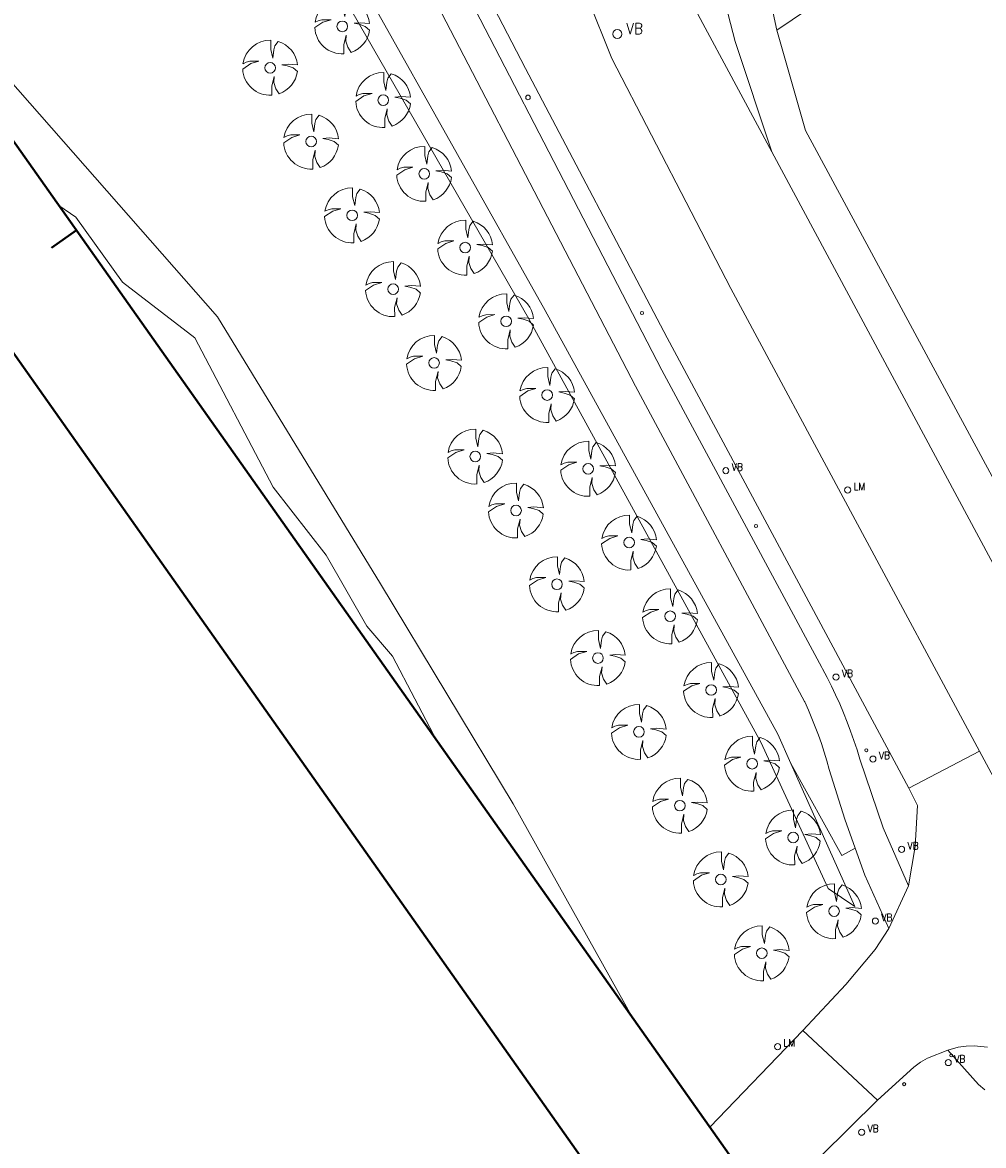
# Model space of a CAD drawing. Header units: metres. Extents: x 148425 to 149111, y 486065 to 486671.
# Tile 3 of 81: x 148515 to 148593, y 486117 to 486209. Entities that reach past the tile are written whole.
import ezdxf

# ---------------------------------------------------------------- set-up
doc = ezdxf.new("R2010")
doc.units = ezdxf.units.M
doc.header["$MEASUREMENT"] = 0
for name, color, linetype, lineweight in [('BWR-best-situatie', 2, 'Continuous', 13), ('TOP-L-topo objecten punt', 7, 'Continuous', 0), ('TOP-L-topo objecten vlak', 7, 'Continuous', 0), ('WVB-alg-onderhoek', 7, 'Continuous', 30)]:
    doc.layers.add(name, color=color, linetype=linetype, lineweight=lineweight)
doc.styles.add('Style-STANDARD', font='STANDARD.shx')

# ---------------------------------------------------------------- blocks, each defined once
blk = doc.blocks.new('BBOOM')
at = {"layer": 'BWR-best-situatie'}
for p, q in [((0.016, 0.603), (0.016, 0.9)), ((0.016, 0.804), (0.016, 0.871)), ((0.26, 0.861), (0.15, 0.72)), ((0.083, 0.318), (0.016, 0.603)), ((0.116, 0.586), (0.083, 0.318)), ((0.15, 0.72), (0.116, 0.586)), ((-0.9, -0.042), (-0.637, 0.135)), ((-0.787, 0.185), (-0.89, 0.134)), ((-0.67, 0.217), (-0.787, 0.185)), ((-0.368, 0.218), (-0.67, 0.217)), ((-0.637, 0.135), (-0.368, 0.218)), ((0.384, 0.1), (0.586, 0.117)), ((0.551, 0.067), (0.384, 0.1)), ((0.752, 0), (0.551, 0.067)), ((0.586, 0.117), (0.895, 0.092)), ((0.89, -0.121), (0.752, 0)), ((0.133, -0.283), (0.05, -0.603)), ((0.116, -0.484), (0.133, -0.283)), ((0.05, -0.603), (0.051, -0.899)), ((0.184, -0.685), (0.116, -0.484)), ((0.293, -0.851), (0.184, -0.685))]:
    blk.add_line(p, q, dxfattribs=at)
blk.add_circle((0, 0), 0.174, dxfattribs=at)
for start, end in [(88.9495, 171.4867), (5.8447, 73.1614), (182.6375, 273.2485), (289.0687, 352.197)]:
    blk.add_arc((-0.001, 0), 0.9, start, end, dxfattribs=at)
blk = doc.blocks.new('10')
at = {"layer": 'TOP-L-topo objecten punt', "linetype": 'Continuous', "lineweight": 0}
blk.add_circle((0, 0), 0.125, dxfattribs=at)
blk = doc.blocks.new('16')
at = {"layer": 'TOP-L-topo objecten punt', "color": 7, "linetype": 'Continuous', "lineweight": 0}
blk.add_circle((0, 0), 0.25, dxfattribs=at)
at = {"layer": 'TOP-L-topo objecten punt', "color": 7, "linetype": 'Continuous', "lineweight": 0, "style": 'Style-STANDARD'}
blk.add_text('LM', height=0.6, dxfattribs=at).set_placement((0.483, 0))
blk = doc.blocks.new('14')
at = {"layer": 'TOP-L-topo objecten punt', "color": 7, "linetype": 'Continuous', "lineweight": 0}
blk.add_circle((0, 0), 0.25, dxfattribs=at)
at = {"layer": 'TOP-L-topo objecten punt', "color": 7, "linetype": 'Continuous', "lineweight": 0, "style": 'Style-STANDARD'}
blk.add_text('VB', height=0.6, dxfattribs=at).set_placement((0.483, 0))

msp = doc.modelspace()

# ---------------------------------------------------------------- linework, layer by layer
at = {"layer": 'TOP-L-topo objecten vlak', "color": 7, "linetype": 'Continuous', "lineweight": 0}
for p, q in [((148425.361, 486307.159), (148596.656, 486064.533)), ((148425.361, 486307.159), (148596.656, 486064.533)), ((148425.361, 486307.159), (148596.656, 486064.533)), ((148517.135, 486190.172), (148519.178, 486191.613)), ((148517.135, 486190.172), (148519.178, 486191.613)), ((148517.135, 486190.172), (148519.178, 486191.613)), ((148578.607, 486126.13), (148570.995, 486118.218))]:
    msp.add_line(p, q, dxfattribs=at)
at = {"layer": 'TOP-L-topo objecten vlak', "color": 7, "linetype": 'Continuous', "lineweight": 0, "flags": 128}
for points in [[(148612.283, 486274.838), (148632.173, 486245.548), (148576.493, 486207.985)], [(148564.688, 486127.152), (148554.9, 486144.671), (148544.046, 486162.69), (148530.725, 486184.535), (148512.593, 486205.146), (148504.78, 486218.76), (148499.4, 486228.66), (148499.365, 486229.17), (148499.384, 486229.681), (148499.455, 486230.187), (148499.58, 486230.683), (148499.755, 486231.163), (148499.98, 486231.623), (148500.252, 486232.056), (148500.567, 486232.458), (148500.923, 486232.826), (148501.315, 486233.154), (148501.739, 486233.439), (148502.01, 486233.59), (148517.58, 486244), (148520.775, 486245.988)], [(148577.625, 486147.997), (148582.856, 486136.286), (148580.686, 486137.759), (148575.165, 486149.722), (148556.185, 486184.375), (148520.775, 486245.988)], [(148528.839, 486236.125), (148557.535, 486185.036), (148576.563, 486150.373), (148577.625, 486147.997)], [(148544.577, 486223.683), (148567.076, 486180.177), (148580.175, 486155.826), (148580.22, 486155.741), (148580.592, 486155.031), (148580.95, 486154.313), (148581.293, 486153.589), (148581.622, 486152.857), (148581.936, 486152.12), (148582.235, 486151.376), (148582.519, 486150.627), (148582.788, 486149.872), (148583.043, 486149.111), (148583.282, 486148.346), (148585.175, 486142.72), (148587.242, 486137.985)], [(148542.596, 486221.865), (148564.91, 486178.858), (148578.753, 486153.053), (148578.769, 486153.02), (148579.069, 486152.35), (148579.355, 486151.674), (148579.627, 486150.992), (148579.883, 486150.304), (148580.125, 486149.611), (148580.351, 486148.912), (148580.562, 486148.209), (148580.757, 486147.502), (148582.052, 486143.418), (148582.894, 486141.054)], [(148587.29, 486145.964), (148567.504, 486182.816), (148555.934, 486204.838), (148547.067, 486221.942)], [(148576.493, 486207.985), (148574.845, 486215.609), (148574.172, 486216.092), (148573.191, 486216.205), (148572.324, 486215.715), (148571.72, 486214.244), (148571.909, 486211.604), (148573.061, 486207.07), (148576.07, 486198.04)], [(148576.07, 486198.04), (148567.103, 486214.746)], [(148560.998, 486210.652), (148562.993, 486205.67), (148572.728, 486186.849), (148593.073, 486148.984)], [(148634.562, 486097.416), (148626.846, 486111.425), (148617.511, 486128.386), (148613.332, 486135.983), (148607.5, 486146.59), (148578.827, 486199.789), (148576.493, 486207.985)], [(148631.88, 486095.522), (148604.61, 486144.88), (148576.07, 486198.04)], [(148548.706, 486149.789), (148545.033, 486156.766), (148542.936, 486159.234), (148539.606, 486165.035), (148535.288, 486170.588), (148528.874, 486182.806), (148522.954, 486187.373), (148519.13, 486192.68), (148517.753, 486193.632)], [(148587.29, 486145.964), (148593.073, 486148.984)], [(148593.073, 486148.984), (148608.22, 486120.856)], [(148577.625, 486147.997), (148581.803, 486140.457), (148582.894, 486141.054)], [(148587.242, 486137.985), (148587.789, 486141.19), (148587.978, 486144.559), (148587.29, 486145.964)], [(148582.894, 486141.054), (148583.677, 486138.855), (148585.64, 486134.478)], [(148585.64, 486134.478), (148587.242, 486137.985)], [(148585.64, 486134.478), (148584.536, 486132.776), (148582.133, 486129.906), (148578.607, 486126.13)], [(148578.607, 486126.13), (148584.723, 486120.442)], [(148590.479, 486124.518), (148591.305, 486124.766), (148591.966, 486124.852), (148592.632, 486124.883), (148593.709, 486124.781)], [(148584.723, 486120.442), (148587.695, 486123.144), (148588.233, 486123.537), (148588.802, 486123.883), (148590.479, 486124.518)], [(148590.479, 486124.518), (148592.988, 486121.713), (148593.502, 486121.281)], [(148580.111, 486115.886), (148584.723, 486120.442)]]:
    msp.add_lwpolyline(points, dxfattribs=at)
at = {"layer": 'WVB-alg-onderhoek', "lineweight": 40, "ltscale": 500}
for p, q in [((148425.361, 486307.159), (148596.656, 486064.533)), ((148517.135, 486190.172), (148519.178, 486191.613))]:
    msp.add_line(p, q, dxfattribs=at)
at = {"layer": 'WVB-alg-onderhoek', "lineweight": 40, "flags": 128}
msp.add_lwpolyline([(148601.941, 486074.385), (149104.348, 486429.086), (148938.821, 486663.542), (148436.414, 486308.842)], close=True, dxfattribs=at)
msp.add_lwpolyline([(148601.941, 486074.385), (149104.348, 486429.086), (148938.821, 486663.542), (148436.414, 486308.842)], close=True, dxfattribs=at)
msp.add_lwpolyline([(148601.941, 486074.385), (149104.348, 486429.086), (148938.821, 486663.542), (148436.414, 486308.842)], close=True, dxfattribs=at)
at = {"layer": 'WVB-alg-onderhoek', "lineweight": 40, "ltscale": 500}
msp.add_3dface([(148601.941, 486074.385), (149104.348, 486429.086), (148938.821, 486663.542), (148436.414, 486308.842)], dxfattribs=at)

# ---------------------------------------------------------------- block references
at = {"layer": 'TOP-L-topo objecten punt', "color": 7, "linetype": 'Continuous', "lineweight": 0, "xscale": 2.5, "yscale": 2.5, "zscale": 2.5}
for p in [(148540.931, 486208.297), (148535.036, 486204.91), (148544.284, 486202.264), (148538.388, 486198.872), (148547.637, 486196.23), (148541.739, 486192.835), (148550.99, 486190.197), (148545.091, 486186.797), (148554.343, 486184.164), (148548.443, 486180.76), (148557.696, 486178.131), (148551.81, 486173.1), (148561.049, 486172.097), (148555.146, 486168.684), (148564.401, 486166.064), (148558.497, 486162.647), (148567.754, 486160.031), (148561.849, 486156.609), (148571.107, 486153.997), (148565.2, 486150.572), (148574.46, 486147.964), (148568.552, 486144.534), (148577.813, 486141.931), (148571.904, 486138.497), (148581.166, 486135.898), (148575.255, 486132.459)]:
    msp.add_blockref('BBOOM', p, dxfattribs=at)
at = {"layer": 'TOP-L-topo objecten punt', "color": 7, "linetype": 'Continuous', "lineweight": 0, "xscale": 1.5, "yscale": 1.5}
for name, p in [('14', (148563.439, 486207.668)), ('10', (148556.125, 486202.482))]:
    msp.add_blockref(name, p, dxfattribs=at)
at = {"layer": 'TOP-L-topo objecten punt', "color": 7, "linetype": 'Continuous', "lineweight": 0}
for name, p in [('10', (148565.446, 486184.844)), ('14', (148572.309, 486171.944)), ('16', (148582.274, 486170.359)), ('10', (148574.775, 486167.412)), ('14', (148581.326, 486155.052)), ('10', (148583.809, 486149.069)), ('14', (148584.34, 486148.342)), ('14', (148586.683, 486140.958)), ('14', (148584.544, 486135.091)), ('16', (148576.54, 486124.816)), ('14', (148590.505, 486123.515)), ('10', (148590.751, 486124.094)), ('10', (148586.898, 486121.748)), ('14', (148583.417, 486117.813))]:
    msp.add_blockref(name, p, dxfattribs=at)

doc.saveas('drawing.dxf')
